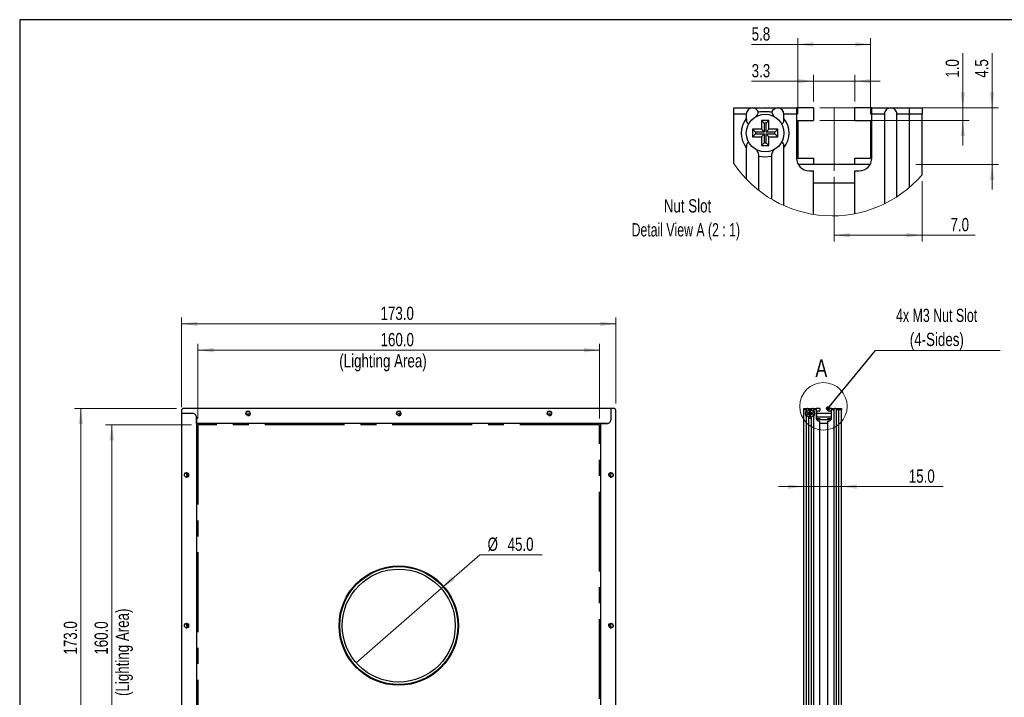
# Model space of a CAD drawing. Header units: millimetres. Extents: x 6 to 294, y 6 to 202.
# Tile 2 of 7: x 6 to 163, y 91 to 199. Entities that reach past the tile are written whole.
import ezdxf

# ---------------------------------------------------------------- set-up
doc = ezdxf.new("R2010")
doc.units = ezdxf.units.MM
doc.linetypes.add('CENTERX2', pattern=[20.32, 12.7, -2.54, 2.54, -2.54])
doc.styles.add('SLDTEXTSTYLE0', font='TXT', dxfattribs={"width": 0.75})
doc.styles.add('SLDTEXTSTYLE6', font='TXT', dxfattribs={"width": 0.696429})
doc.styles.add('SLDTEXTSTYLE7', font='TXT', dxfattribs={"width": 0.690476})
doc.dimstyles.new('SLDDIMSTYLE0', dxfattribs={"dimtxt": 2.116667, "dimasz": 2.5, "dimexe": 0, "dimexo": 0.0625, "dimgap": 0.529167, "dimtad": 1, "dimdec": 1, "dimlfac": 2.5, "dimrnd": 1e-09, "dimzin": 4, "dimdsep": 46, "dimtxsty": 'SLDTEXTSTYLE0', "dimsah": 1, "dimcen": 0.09, "dimadec": 0, "dimazin": 1, "dimtfac": 1, "dimtdec": 1, "dimtofl": 0, "dimtmove": 0, "dimatfit": 3, "dimfxl": 1, "dimfrac": 2, "dimtolj": 1, "dimtzin": 12, "dimarcsym": 0})
doc.dimstyles.new('SLDDIMSTYLE1', dxfattribs={"dimtxt": 2.116667, "dimasz": 2.5, "dimexe": 0, "dimexo": 0.0625, "dimgap": 0.529167, "dimtad": 0, "dimtih": 1, "dimtoh": 1, "dimdec": 1, "dimlfac": 2.5, "dimrnd": 1e-09, "dimzin": 4, "dimdsep": 46, "dimtxsty": 'SLDTEXTSTYLE0', "dimblk1": 'NONE', "dimsah": 1, "dimcen": 0, "dimadec": 0, "dimazin": 1, "dimtfac": 1, "dimtdec": 1, "dimtmove": 0, "dimatfit": 3, "dimldrblk": 'NONE', "dimfxl": 1, "dimfrac": 2, "dimtolj": 1, "dimtzin": 12, "dimarcsym": 0})
doc.dimstyles.new('SLDDIMSTYLE2', dxfattribs={"dimtxt": 2.116667, "dimasz": 2.5, "dimexe": 0, "dimexo": 0.0625, "dimgap": 0.529167, "dimtad": 1, "dimdec": 1, "dimlfac": 2.5, "dimrnd": 1e-09, "dimzin": 4, "dimdsep": 46, "dimtxsty": 'SLDTEXTSTYLE0', "dimsah": 1, "dimcen": 0.09, "dimadec": 0, "dimazin": 1, "dimtfac": 1, "dimtdec": 1, "dimtmove": 0, "dimatfit": 0, "dimfxl": 1, "dimfrac": 2, "dimtolj": 1, "dimtzin": 12, "dimarcsym": 0})
doc.dimstyles.new('SLDDIMSTYLE3', dxfattribs={"dimtxt": 0.18, "dimasz": 0.7, "dimexe": 0, "dimexo": 0.0625, "dimgap": 0, "dimtad": 0, "dimtih": 1, "dimtoh": 1, "dimdec": 0, "dimrnd": 1e-09, "dimzin": 0, "dimdsep": 46, "dimtxsty": 'Standard', "dimblk1": 'DOT', "dimblk2": 'DOT', "dimsah": 1, "dimcen": 0.09, "dimadec": 0, "dimazin": 0, "dimtfac": 0.7, "dimtdec": 0, "dimtofl": 0, "dimtmove": 0, "dimatfit": 3, "dimldrblk": 'DOT', "dimfxl": 1, "dimfrac": 2, "dimtolj": 1, "dimtzin": 0, "dimarcsym": 0})
doc.dimstyles.new('SLDDIMSTYLE5', dxfattribs={"dimtxt": 2.116667, "dimasz": 2.5, "dimexe": 0, "dimexo": 0.0625, "dimgap": 0.529167, "dimtad": 1, "dimdec": 1, "dimlfac": 0.5, "dimrnd": 1e-09, "dimzin": 12, "dimdsep": 46, "dimtxsty": 'SLDTEXTSTYLE0', "dimsah": 1, "dimcen": 0.09, "dimadec": 0, "dimazin": 3, "dimtfac": 1, "dimtdec": 1, "dimtofl": 0, "dimtmove": 0, "dimatfit": 3, "dimfxl": 1, "dimfrac": 2, "dimtolj": 1, "dimtzin": 12, "dimarcsym": 0})
doc.dimstyles.new('SLDDIMSTYLE6', dxfattribs={"dimtxt": 2.116667, "dimasz": 2.5, "dimexe": 0, "dimexo": 0.0625, "dimgap": 0.529167, "dimtad": 1, "dimdec": 1, "dimlfac": 0.5, "dimrnd": 1e-09, "dimzin": 12, "dimdsep": 46, "dimtxsty": 'SLDTEXTSTYLE0', "dimsah": 1, "dimcen": 0.09, "dimadec": 0, "dimazin": 3, "dimtfac": 1, "dimtdec": 1, "dimtmove": 0, "dimatfit": 0, "dimfxl": 1, "dimfrac": 2, "dimtolj": 1, "dimtzin": 12, "dimarcsym": 0})
doc.dimstyles.new('SLDDIMSTYLE7', dxfattribs={"dimtxt": 2.116667, "dimasz": 2.5, "dimexe": 0, "dimexo": 0.0625, "dimgap": 0.529167, "dimtad": 1, "dimdec": 1, "dimlfac": 0.5, "dimrnd": 1e-09, "dimzin": 4, "dimdsep": 46, "dimtxsty": 'SLDTEXTSTYLE0', "dimsah": 1, "dimcen": 0.09, "dimadec": 0, "dimazin": 1, "dimtfac": 1, "dimtdec": 1, "dimtofl": 0, "dimtmove": 0, "dimatfit": 3, "dimfxl": 1, "dimfrac": 2, "dimtolj": 1, "dimtzin": 12, "dimarcsym": 0})
doc.dimstyles.new('SLDDIMSTYLE8', dxfattribs={"dimtxt": 2.116667, "dimasz": 2.5, "dimexe": 0, "dimexo": 0.0625, "dimgap": 0.529167, "dimtad": 1, "dimdec": 1, "dimlfac": 0.5, "dimrnd": 1e-09, "dimzin": 4, "dimdsep": 46, "dimtxsty": 'SLDTEXTSTYLE0', "dimsah": 1, "dimcen": 0.09, "dimadec": 0, "dimazin": 1, "dimtfac": 1, "dimtdec": 1, "dimtmove": 0, "dimatfit": 0, "dimfxl": 1, "dimfrac": 2, "dimtolj": 1, "dimtzin": 12, "dimarcsym": 0})

# ---------------------------------------------------------------- blocks, each defined once
blk = doc.blocks.new('_D')
at = {"color": 7, "linetype": 'Continuous', "lineweight": 18}
for p, q in [((34.27, 135.49), (34.27, 147.38)), ((98.27, 146.38), (34.27, 146.38)), ((98.27, 135.49), (98.27, 147.38))]:
    blk.add_line(p, q, dxfattribs=at)
for points in [[(34.27, 146.38), (36.77, 146.03), (36.77, 146.73)], [(98.27, 146.38), (95.77, 146.73), (95.77, 146.03)]]:
    blk.add_solid(points, dxfattribs=at)
at = {"color": 7, "linetype": 'Continuous', "lineweight": 18, "attachment_point": 1, "style": 'SLDTEXTSTYLE0'}
for s, insert, char_height in [('160.0', (63.38, 149.12), 2.117), ('(Lighting Area)', (56.8, 145.75), 2.1167)]:
    blk.add_mtext(s, dxfattribs=dict(at, insert=insert, char_height=char_height))
blk = doc.blocks.new('_D_1')
at = {"color": 7, "linetype": 'Continuous', "lineweight": 18}
for p, q in [((33.27, 134.49), (19.56, 134.49)), ((20.56, 134.49), (20.56, 70.49)), ((33.27, 70.49), (19.56, 70.49))]:
    blk.add_line(p, q, dxfattribs=at)
for points in [[(20.56, 134.49), (20.21, 131.99), (20.91, 131.99)], [(20.56, 70.49), (20.91, 72.99), (20.21, 72.99)]]:
    blk.add_solid(points, dxfattribs=at)
at = {"color": 7, "linetype": 'Continuous', "lineweight": 18, "attachment_point": 1, "rotation": 90, "style": 'SLDTEXTSTYLE0'}
for s, insert, char_height in [('(Lighting Area)', (21.19, 91.28), 2.1167), ('160.0', (17.83, 97.86), 2.117)]:
    blk.add_mtext(s, dxfattribs=dict(at, insert=insert, char_height=char_height))
blk = doc.blocks.new('_D_2')
at = {"color": 7, "linetype": 'Continuous', "lineweight": 18}
for p, q in [((31.67, 137.29), (31.67, 151.58)), ((31.67, 150.58), (100.87, 150.58)), ((100.87, 137.89), (100.87, 151.58))]:
    blk.add_line(p, q, dxfattribs=at)
for points in [[(31.67, 150.58), (34.17, 150.23), (34.17, 150.93)], [(100.87, 150.58), (98.37, 150.93), (98.37, 150.23)]]:
    blk.add_solid(points, dxfattribs=at)
at = {"color": 7, "linetype": 'Continuous', "lineweight": 18, "insert": (63.37, 153.31), "char_height": 2.117, "attachment_point": 1, "style": 'SLDTEXTSTYLE0'}
blk.add_mtext('173.0', dxfattribs=at)
blk = doc.blocks.new('_D_3')
at = {"color": 7, "linetype": 'Continuous', "lineweight": 18}
for p, q in [((30.87, 137.09), (14.64, 137.09)), ((15.64, 137.09), (15.64, 67.89)), ((31.47, 67.89), (14.64, 67.89))]:
    blk.add_line(p, q, dxfattribs=at)
for points in [[(15.64, 137.09), (15.29, 134.59), (15.99, 134.59)], [(15.64, 67.89), (15.99, 70.39), (15.29, 70.39)]]:
    blk.add_solid(points, dxfattribs=at)
at = {"color": 7, "linetype": 'Continuous', "lineweight": 18, "insert": (12.92, 97.88), "char_height": 2.117, "attachment_point": 1, "rotation": 90, "style": 'SLDTEXTSTYLE0'}
blk.add_mtext('173.0', dxfattribs=at)
blk = doc.blocks.new('_D_4')
at = {"color": 7, "linetype": 'Continuous', "lineweight": 18}
for p, q in [((73.04, 108.42), (79.17, 113.79)), ((79.17, 113.79), (89.09, 113.79)), ((59.5, 96.56), (73.04, 108.42))]:
    blk.add_line(p, q, dxfattribs=at)
blk.add_solid([(73.04, 108.42), (75.15, 109.8), (74.69, 110.33)], dxfattribs=at)
at = {"color": 7, "linetype": 'Continuous', "lineweight": 18, "char_height": 2.117, "attachment_point": 1, "style": 'SLDTEXTSTYLE0'}
for s, insert in [('%%c', (80.42, 116.52)), ('45.0', (83.61, 116.52))]:
    blk.add_mtext(s, dxfattribs=dict(at, insert=insert))
blk = doc.blocks.new('_NONE')
blk = doc.blocks.new('_D_5')
at = {"color": 7, "linetype": 'Continuous', "lineweight": 18}
for p, q in [((130.77, 124.64), (126.77, 124.64)), ((136.77, 124.64), (130.77, 124.64)), ((136.77, 124.64), (152.98, 124.64))]:
    blk.add_line(p, q, dxfattribs=at)
for points in [[(130.77, 124.64), (128.27, 124.99), (128.27, 124.29)], [(136.77, 124.64), (139.27, 124.29), (139.27, 124.99)]]:
    blk.add_solid(points, dxfattribs=at)
at = {"color": 7, "linetype": 'Continuous', "lineweight": 18, "insert": (147.51, 127.37), "char_height": 2.117, "attachment_point": 1, "style": 'SLDTEXTSTYLE0'}
blk.add_mtext('15.0', dxfattribs=at)
blk = doc.blocks.new('SW_NOTE_3')
at = {"color": 0, "linetype": 'Continuous', "lineweight": 0}
blk.add_line((19.84, 0), (0, 0), dxfattribs=at)
at = {"color": 0, "linetype": 'Continuous', "lineweight": 0, "attachment_point": 2}
for s, insert, char_height, style in [('4x M3 Nut Slot', (9.72, 6.64), 2.1167, 'SLDTEXTSTYLE6'), ('(4-Sides)', (9.75, 2.81), 2.117, 'SLDTEXTSTYLE0')]:
    blk.add_mtext(s, dxfattribs=dict(at, insert=insert, char_height=char_height, style=style))
blk = doc.blocks.new('_DOT')
at = {"color": 0, "linetype": 'ByBlock', "lineweight": -2}
blk.add_line((-0.5, 0), (-1, 0), dxfattribs=at)
at = {"color": 0, "linetype": 'ByBlock', "const_width": 0.5}
blk.add_lwpolyline([(-0.25, 0, 1), (0.25, 0, 1)], format="xyb", close=True, dxfattribs=at)
blk = doc.blocks.new('_D_11')
at = {"color": 7, "linetype": 'Continuous', "lineweight": 18}
for p, q in [((129.83, 183.98), (129.83, 196.11)), ((141.43, 183.98), (141.43, 196.11)), ((129.83, 195.11), (122.48, 195.11)), ((129.83, 195.11), (141.43, 195.11))]:
    blk.add_line(p, q, dxfattribs=at)
for points in [[(129.83, 195.11), (132.33, 194.76), (132.33, 195.46)], [(141.43, 195.11), (138.93, 195.46), (138.93, 194.76)]]:
    blk.add_solid(points, dxfattribs=at)
at = {"color": 7, "linetype": 'Continuous', "lineweight": 18, "insert": (122.48, 197.83), "char_height": 2.117, "attachment_point": 1, "style": 'SLDTEXTSTYLE0'}
blk.add_mtext('5.8', dxfattribs=at)
blk = doc.blocks.new('_D_12')
at = {"color": 7, "linetype": 'Continuous', "lineweight": 18}
for p, q in [((132.33, 185.98), (132.33, 190.24)), ((138.93, 185.98), (138.93, 190.24)), ((132.33, 189.24), (122.48, 189.24)), ((132.33, 189.24), (138.93, 189.24)), ((138.93, 189.24), (142.93, 189.24))]:
    blk.add_line(p, q, dxfattribs=at)
for points in [[(132.33, 189.24), (129.83, 189.59), (129.83, 188.89)], [(138.93, 189.24), (141.43, 188.89), (141.43, 189.59)]]:
    blk.add_solid(points, dxfattribs=at)
at = {"color": 7, "linetype": 'Continuous', "lineweight": 18, "insert": (122.48, 191.97), "char_height": 2.117, "attachment_point": 1, "style": 'SLDTEXTSTYLE0'}
blk.add_mtext('3.3', dxfattribs=at)
blk = doc.blocks.new('_D_13')
at = {"color": 7, "linetype": 'Continuous', "lineweight": 18}
for p, q in [((135.63, 173.98), (135.63, 163.71)), ((149.63, 173.33), (149.63, 163.71)), ((135.63, 164.71), (149.63, 164.71)), ((149.63, 164.71), (158.06, 164.71))]:
    blk.add_line(p, q, dxfattribs=at)
for points in [[(135.63, 164.71), (138.13, 164.36), (138.13, 165.06)], [(149.63, 164.71), (147.13, 165.06), (147.13, 164.36)]]:
    blk.add_solid(points, dxfattribs=at)
at = {"color": 7, "linetype": 'Continuous', "lineweight": 18, "insert": (154.15, 167.44), "char_height": 2.117, "attachment_point": 1, "style": 'SLDTEXTSTYLE0'}
blk.add_mtext('7.0', dxfattribs=at)
blk = doc.blocks.new('_D_14')
at = {"color": 7, "linetype": 'Continuous', "lineweight": 18}
for p, q in [((160.78, 184.98), (160.78, 193.7)), ((133.33, 184.98), (161.78, 184.98)), ((160.78, 184.98), (160.78, 175.98)), ((148.63, 175.98), (161.78, 175.98)), ((160.78, 175.98), (160.78, 171.98))]:
    blk.add_line(p, q, dxfattribs=at)
for points in [[(160.78, 184.98), (161.13, 187.48), (160.43, 187.48)], [(160.78, 175.98), (160.43, 173.48), (161.13, 173.48)]]:
    blk.add_solid(points, dxfattribs=at)
at = {"color": 7, "linetype": 'Continuous', "lineweight": 18, "insert": (158.05, 189.79), "char_height": 2.117, "attachment_point": 1, "rotation": 90, "style": 'SLDTEXTSTYLE0'}
blk.add_mtext('4.5', dxfattribs=at)
blk = doc.blocks.new('_D_15')
at = {"color": 7, "linetype": 'Continuous', "lineweight": 18}
for p, q in [((156.11, 184.98), (156.11, 193.7)), ((133.33, 184.98), (157.11, 184.98)), ((156.11, 184.98), (156.11, 182.98)), ((133.33, 182.98), (157.11, 182.98)), ((156.11, 182.98), (156.11, 178.98))]:
    blk.add_line(p, q, dxfattribs=at)
for points in [[(156.11, 184.98), (156.46, 187.48), (155.76, 187.48)], [(156.11, 182.98), (155.76, 180.48), (156.46, 180.48)]]:
    blk.add_solid(points, dxfattribs=at)
at = {"color": 7, "linetype": 'Continuous', "lineweight": 18, "insert": (153.38, 189.79), "char_height": 2.117, "attachment_point": 1, "rotation": 90, "style": 'SLDTEXTSTYLE0'}
blk.add_mtext('1.0', dxfattribs=at)
blk = doc.blocks.new('SW_NOTE_4')
at = {"color": 0, "linetype": 'Continuous', "lineweight": 0, "attachment_point": 2}
for s, insert, char_height, style in [('Nut Slot', (5.13, 2.73), 2.117, 'SLDTEXTSTYLE0'), ('Detail View A (2 : 1)', (4.86, -1.09), 2.1167, 'SLDTEXTSTYLE7')]:
    blk.add_mtext(s, dxfattribs=dict(at, insert=insert, char_height=char_height, style=style))

msp = doc.modelspace()

# ---------------------------------------------------------------- linework, layer by layer
at = {"color": 7, "linetype": 'Continuous', "lineweight": 25}
for p, q in [((5.901, 199.039), (5.901, 6.453)), ((291.144, 199.039), (5.901, 199.039)), ((119.628, 184.978), (122.628, 184.978)), ((119.628, 183.978), (119.628, 184.978)), ((119.628, 176.122), (119.628, 183.978)), ((121.628, 183.978), (119.628, 183.978)), ((121.628, 183.978), (121.628, 183.311)), ((122.628, 184.978), (126.628, 184.978)), ((126.628, 184.978), (129.628, 184.978)), ((127.628, 183.311), (127.628, 183.978)), ((129.628, 183.978), (127.628, 183.978)), ((132.328, 184.978), (129.628, 184.978)), ((129.628, 184.978), (129.628, 183.978)), ((129.628, 183.978), (129.628, 176.978)), ((132.328, 184.978), (132.328, 182.978)), ((138.928, 182.978), (138.928, 184.978)), ((141.628, 184.978), (138.928, 184.978)), ((141.628, 184.978), (144.628, 184.978)), ((141.628, 183.978), (141.628, 184.978)), ((143.628, 183.978), (141.628, 183.978)), ((141.628, 176.978), (141.628, 183.978)), ((143.628, 183.978), (143.628, 169.703)), ((144.628, 184.978), (147.628, 184.978)), ((145.628, 170.837), (145.628, 183.978)), ((147.628, 183.978), (145.628, 183.978)), ((147.628, 184.978), (149.628, 184.978)), ((147.628, 183.978), (147.628, 184.978)), ((149.628, 183.978), (147.628, 183.978)), ((147.628, 172.335), (147.628, 183.978)), ((149.628, 184.978), (149.628, 183.978)), ((149.628, 174.327), (149.628, 183.978)), ((125.228, 182.978), (124.028, 182.978)), ((124.028, 182.978), (124.028, 181.578)), ((124.474, 182.533), (124.028, 182.978)), ((124.783, 182.533), (124.474, 182.533)), ((124.474, 182.533), (124.474, 181.133)), ((124.783, 182.533), (125.228, 182.978)), ((124.783, 181.133), (124.783, 182.533)), ((125.228, 181.578), (125.228, 182.978)), ((129.828, 182.978), (132.328, 182.978)), ((129.828, 182.978), (129.828, 176.978)), ((138.928, 182.978), (141.428, 182.978)), ((141.428, 182.978), (141.428, 176.978)), ((124.028, 181.578), (122.628, 181.578)), ((122.628, 181.578), (122.628, 180.378)), ((123.074, 181.133), (122.628, 181.578)), ((123.074, 180.824), (122.628, 180.378)), ((122.628, 180.378), (124.028, 180.378)), ((124.474, 181.133), (123.074, 181.133)), ((123.074, 181.133), (123.074, 180.824)), ((123.074, 180.824), (124.474, 180.824)), ((124.474, 181.133), (124.028, 181.578)), ((124.474, 180.824), (124.028, 180.378)), ((124.028, 180.378), (124.028, 178.978)), ((124.474, 180.824), (124.474, 179.424)), ((124.783, 181.133), (125.228, 181.578)), ((126.183, 181.133), (124.783, 181.133)), ((124.783, 180.824), (125.228, 180.378)), ((124.783, 180.824), (126.183, 180.824)), ((124.783, 179.424), (124.783, 180.824)), ((126.628, 181.578), (125.228, 181.578)), ((125.228, 178.978), (125.228, 180.378)), ((125.228, 180.378), (126.628, 180.378)), ((126.183, 181.133), (126.628, 181.578)), ((126.183, 180.824), (126.183, 181.133)), ((126.183, 180.824), (126.628, 180.378)), ((126.628, 180.378), (126.628, 181.578)), ((124.474, 179.424), (124.028, 178.978)), ((124.028, 178.978), (125.228, 178.978)), ((124.474, 179.424), (124.783, 179.424)), ((124.783, 179.424), (125.228, 178.978)), ((121.628, 178.646), (121.628, 173.637)), ((123.628, 171.82), (123.628, 177.312)), ((125.628, 177.312), (125.628, 170.447)), ((127.628, 169.411), (127.628, 178.646)), ((129.828, 176.978), (132.328, 176.978)), ((132.328, 176.978), (132.328, 175.978)), ((138.928, 175.978), (132.328, 175.978)), ((138.928, 175.978), (138.928, 176.978)), ((138.928, 176.978), (141.428, 176.978)), ((131.628, 174.978), (132.328, 174.978)), ((132.328, 168.016), (132.328, 174.978)), ((138.928, 168.127), (138.928, 174.978)), ((138.928, 174.978), (139.628, 174.978)), ((138.928, 172.978), (132.328, 172.978)), ((31.87, 137.091), (31.67, 136.891)), ((31.67, 136.891), (31.67, 136.291)), ((100.07, 137.091), (31.87, 137.091)), ((100.07, 137.091), (100.07, 135.291)), ((100.67, 137.091), (100.07, 137.091)), ((100.87, 136.891), (100.67, 137.091)), ((100.87, 68.691), (100.87, 136.891)), ((130.774, 137.091), (131.374, 137.091)), ((130.774, 136.891), (130.774, 137.091)), ((130.774, 68.691), (130.774, 136.891)), ((131.174, 136.891), (130.774, 136.891)), ((131.174, 136.891), (131.174, 136.757)), ((131.374, 137.091), (132.174, 137.091)), ((131.894, 136.691), (131.654, 136.691)), ((131.654, 136.691), (131.654, 136.411)), ((131.743, 136.602), (131.654, 136.691)), ((131.743, 136.602), (131.743, 136.322)), ((131.805, 136.602), (131.743, 136.602)), ((131.805, 136.602), (131.894, 136.691)), ((131.805, 136.322), (131.805, 136.602)), ((131.894, 136.411), (131.894, 136.691)), ((132.174, 137.091), (132.774, 137.091)), ((132.374, 136.757), (132.374, 136.891)), ((132.774, 136.891), (132.374, 136.891)), ((133.314, 137.091), (132.774, 137.091)), ((132.774, 137.091), (132.774, 136.891)), ((132.774, 136.891), (132.774, 135.491)), ((132.814, 136.691), (133.314, 136.691)), ((132.814, 136.691), (132.814, 135.491)), ((133.314, 137.091), (133.314, 136.691)), ((134.634, 136.691), (134.634, 137.091)), ((135.174, 137.091), (134.634, 137.091)), ((134.634, 136.691), (135.134, 136.691)), ((135.134, 136.691), (135.134, 135.491)), ((135.174, 137.091), (135.774, 137.091)), ((135.174, 136.891), (135.174, 137.091)), ((135.574, 136.891), (135.174, 136.891)), ((135.174, 135.491), (135.174, 136.891)), ((135.574, 136.891), (135.574, 68.691)), ((135.774, 137.091), (136.374, 137.091)), ((135.974, 68.691), (135.974, 136.891)), ((136.374, 136.891), (135.974, 136.891)), ((136.374, 137.091), (136.774, 137.091)), ((136.374, 136.891), (136.374, 137.091)), ((136.774, 136.891), (136.374, 136.891)), ((136.374, 68.091), (136.374, 136.891)), ((136.374, 69.011), (136.374, 136.891)), ((136.774, 137.091), (136.774, 136.891)), ((136.774, 68.091), (136.774, 136.891)), ((33.47, 136.291), (31.67, 136.291)), ((31.67, 136.291), (31.67, 68.091)), ((34.07, 134.691), (34.07, 135.691)), ((34.07, 135.691), (34.07, 70.291)), ((131.174, 135.824), (131.174, 68.691)), ((131.654, 136.411), (131.374, 136.411)), ((131.374, 136.411), (131.374, 136.171)), ((131.463, 136.322), (131.374, 136.411)), ((131.463, 136.26), (131.374, 136.171)), ((131.374, 136.171), (131.654, 136.171)), ((131.463, 136.322), (131.463, 136.26)), ((131.743, 136.322), (131.463, 136.322)), ((131.463, 136.26), (131.743, 136.26)), ((131.574, 68.691), (131.574, 135.558)), ((131.743, 136.322), (131.654, 136.411)), ((131.743, 136.26), (131.654, 136.171)), ((131.654, 136.171), (131.654, 135.891)), ((131.743, 135.98), (131.654, 135.891)), ((131.654, 135.891), (131.894, 135.891)), ((131.743, 136.26), (131.743, 135.98)), ((131.743, 135.98), (131.805, 135.98)), ((131.805, 136.322), (131.894, 136.411)), ((132.085, 136.322), (131.805, 136.322)), ((131.805, 135.98), (131.805, 136.26)), ((131.805, 136.26), (131.894, 136.171)), ((131.805, 136.26), (132.085, 136.26)), ((131.805, 135.98), (131.894, 135.891)), ((132.174, 136.411), (131.894, 136.411)), ((131.894, 135.891), (131.894, 136.171)), ((131.894, 136.171), (132.174, 136.171)), ((131.974, 135.558), (131.974, 68.691)), ((132.085, 136.322), (132.174, 136.411)), ((132.085, 136.26), (132.085, 136.322)), ((132.085, 136.26), (132.174, 136.171)), ((132.174, 136.171), (132.174, 136.411)), ((132.374, 68.691), (132.374, 135.824)), ((133.314, 136.291), (132.814, 136.291)), ((132.814, 135.491), (133.314, 135.491)), ((133.174, 135.091), (133.314, 135.091)), ((134.634, 136.291), (133.314, 136.291)), ((133.314, 135.491), (133.314, 135.291)), ((134.634, 135.291), (133.314, 135.291)), ((133.314, 68.691), (133.314, 135.091)), ((135.134, 136.291), (134.634, 136.291)), ((134.634, 135.291), (134.634, 135.491)), ((134.634, 135.491), (135.134, 135.491)), ((134.634, 135.091), (134.774, 135.091)), ((134.634, 68.691), (134.634, 135.091)), ((99.47, 134.691), (34.07, 134.691)), ((98.47, 69.291), (98.47, 134.691)), ((98.47, 134.691), (99.47, 134.691)), ((134.634, 134.691), (133.314, 134.691))]:
    msp.add_line(p, q, dxfattribs=at)
at = {"color": 7, "linetype": 'CENTERX2', "lineweight": 18}
msp.add_line((135.628, 184.978), (135.628, 174.978), dxfattribs=at)
at = {"color": 8, "linetype": 'Continuous', "lineweight": 25}
for p, q in [((132.328, 175.978), (129.896, 175.978)), ((141.36, 175.978), (138.928, 175.978)), ((135.134, 135.691), (132.814, 135.691)), ((133.314, 135.291), (132.827, 135.291)), ((135.12, 135.291), (134.634, 135.291))]:
    msp.add_line(p, q, dxfattribs=at)
at = {"color": 7, "linetype": 'Continuous', "lineweight": 0}
for p, q in [((66.563, 136.163), (66.553, 136.174)), ((32.598, 126.784), (32.587, 126.774)), ((99.942, 126.198), (99.953, 126.208)), ((32.598, 102.784), (32.587, 102.774)), ((99.942, 102.198), (99.953, 102.208))]:
    msp.add_line(p, q, dxfattribs=at)
at = {"color": 7, "linetype": 'CENTERX2'}
for p, q in [((34.27, 134.491), (34.27, 70.491)), ((98.27, 134.491), (34.27, 134.491)), ((98.27, 70.491), (98.27, 134.491))]:
    msp.add_line(p, q, dxfattribs=at)
at = {"color": 7, "linetype": 'Continuous', "lineweight": 25}
for centre, radius in [((124.628, 180.978), 3), ((42.27, 136.291), 0.32), ((66.27, 136.291), 0.32), ((90.27, 136.291), 0.32), ((131.774, 136.291), 0.6), ((32.47, 126.491), 0.32), ((100.07, 126.491), 0.32), ((66.27, 102.491), 9.5), ((66.27, 102.491), 9.4), ((66.27, 102.491), 9), ((32.47, 102.491), 0.32), ((100.07, 102.491), 0.32)]:
    msp.add_circle(centre, radius, dxfattribs=at)
at = {"color": 7, "linetype": 'Continuous', "lineweight": 18}
msp.add_circle((133.911, 137.434), 3.783, dxfattribs=at)
at = {"color": 7, "linetype": 'Continuous', "lineweight": 25}
for centre, radius, start, end in [((122.628, 183.978), 1, 89.9997, 180.00041), ((122.628, 183.978), 1, 18.57778, 90.0003), ((126.628, 183.978), 1, 89.99952, 161.42235), ((126.628, 183.978), 1, 359.99995, 89.99995), ((144.628, 183.978), 1, 89.99966, 180.00045), ((144.628, 183.978), 1, 359.99959, 90.0003), ((124.628, 180.978), 3.8, 142.13635, 217.86365), ((124.628, 180.978), 3.8, 322.13639, 37.86361), ((124.628, 180.979), 3.8, 254.74335, 285.25665), ((131.628, 176.978), 2, 180.00028, 269.9996), ((139.628, 176.978), 2, 270.00039, 359.99972), ((131.774, 136.291), 0.76, 142.13632, 217.86368), ((131.374, 136.891), 0.2, 89.99924, 180.00002), ((131.374, 136.891), 0.2, 18.57779, 90.00153), ((132.174, 136.891), 0.2, 89.9992, 161.42149), ((132.174, 136.891), 0.2, 0.00019, 90.00056), ((131.774, 136.291), 0.76, 322.13624, 37.86376), ((135.774, 136.891), 0.2, 89.99919, 180.00006), ((135.774, 136.891), 0.2, 359.99985, 90.00084), ((33.47, 135.691), 0.6, 359.9997, 90.0003), ((42.27, 135.891), 0.32, 89.99913, 141.3183), ((42.27, 135.891), 0.32, 38.683, 89.99957), ((66.27, 135.891), 0.32, 89.99928, 141.31818), ((66.27, 135.891), 0.32, 38.68273, 89.99982), ((90.27, 135.891), 0.32, 89.99959, 141.31784), ((90.27, 135.891), 0.32, 38.683, 89.99957), ((99.47, 135.291), 0.6, 269.9997, 0.0003), ((131.774, 136.291), 0.76, 254.74168, 285.25832), ((133.174, 135.491), 0.4, 179.99948, 270.00041), ((134.774, 135.491), 0.4, 269.99966, 0.00047), ((32.87, 126.491), 0.32, 128.683, 179.99957), ((32.87, 126.491), 0.32, 179.99959, 231.31784), ((99.67, 126.491), 0.32, 359.99959, 51.31784), ((99.67, 126.491), 0.32, 308.683, 359.99957), ((32.87, 102.491), 0.32, 128.683, 179.99957), ((32.87, 102.491), 0.32, 179.99913, 231.3183), ((99.67, 102.491), 0.32, 359.99913, 51.3183), ((99.67, 102.491), 0.32, 308.683, 359.99957)]:
    msp.add_arc(centre, radius, start, end, dxfattribs=at)
at = {"color": 7, "linetype": 'Continuous', "lineweight": 18}
msp.add_arc((135.315, 186.696), 18.918, 213.98247, 319.16751, dxfattribs=at)
at = {"color": 7, "linetype": 'Continuous', "lineweight": 0}
for centre, start, end in [((42.27, 136.291), 254.99785, 194.99974), ((66.27, 136.291), 254.99111, 194.99811), ((90.27, 136.291), 254.99906, 195.00003), ((66.27, 135.891), 44.99785, 137.15901), ((32.47, 126.491), 255.00011, 195.0002), ((32.87, 126.491), 135.0115, 194.99634), ((100.07, 126.491), 254.99232, 194.99832), ((99.67, 126.491), 314.99602, 47.15873), ((32.47, 102.491), 255.00004, 194.99996), ((32.87, 102.491), 135.0115, 194.99634), ((100.07, 102.491), 254.99225, 194.99809), ((99.67, 102.491), 314.99613, 47.15862)]:
    msp.add_arc(centre, 0.4, start, end, dxfattribs=at)
at = {"color": 7, "linetype": 'Continuous', "lineweight": 25}
for points, knots in [([(123.123, 183.511), (123.192, 183.593), (123.388, 183.827), (123.502, 184.111), (123.576, 184.297)], [0, 0, 0, 0, 0.3485442, 1, 1, 1, 1]), ([(125.68, 184.297), (125.393, 184.332), (124.693, 184.419), (123.99, 184.342), (123.576, 184.297)], [0, 0, 0, 0, 0.4108152, 1, 1, 1, 1]), ([(125.68, 184.297), (125.687, 184.277), (125.751, 184.068), (125.896, 183.792), (126.08, 183.575), (126.136, 183.51)], [0, 0, 0, 0, 0.0687423, 0.7161944, 1, 1, 1, 1]), ([(121.628, 183.311), (121.636, 183.152), (121.648, 182.895), (121.745, 182.61), (121.866, 182.487), (121.969, 182.46), (122.059, 182.478), (122.105, 182.506), (122.122, 182.517)], [0, 0, 0, 0, 0.4172569, 0.6783712, 0.7681631, 0.8589468, 0.9461131, 1, 1, 1, 1]), ([(127.2, 182.486), (127.224, 182.478), (127.279, 182.461), (127.376, 182.48), (127.482, 182.572), (127.607, 182.85), (127.619, 183.115), (127.628, 183.311)], [0, 0, 0, 0, 0.0722912, 0.1603578, 0.2628438, 0.4538844, 1, 1, 1, 1]), ([(122.101, 179.453), (122.095, 179.457), (122.06, 179.479), (121.985, 179.494), (121.881, 179.478), (121.775, 179.385), (121.649, 179.107), (121.637, 178.842), (121.628, 178.646)], [0, 0, 0, 0, 0.0184456, 0.1120734, 0.1963643, 0.2944547, 0.4773034, 1, 1, 1, 1]), ([(127.628, 178.646), (127.621, 178.804), (127.609, 179.062), (127.512, 179.347), (127.39, 179.47), (127.287, 179.496), (127.199, 179.479), (127.155, 179.452), (127.138, 179.442)], [0, 0, 0, 0, 0.4189621, 0.6811435, 0.771303, 0.8624569, 0.9499801, 1, 1, 1, 1]), ([(123.628, 177.312), (123.612, 177.45), (123.572, 177.785), (123.356, 178.169), (123.17, 178.39), (123.11, 178.461)], [0, 0, 0, 0, 0.322403, 0.7841399, 1, 1, 1, 1]), ([(126.087, 178.387), (126.036, 178.324), (125.857, 178.103), (125.67, 177.739), (125.639, 177.424), (125.628, 177.312)], [0, 0, 0, 0, 0.2044294, 0.7183046, 1, 1, 1, 1]), ([(131.174, 136.757), (131.175, 136.726), (131.178, 136.674), (131.197, 136.617), (131.221, 136.593), (131.242, 136.587), (131.26, 136.591), (131.269, 136.596), (131.273, 136.598)], [0, 0, 0, 0, 0.41724715, 0.67836313, 0.76815628, 0.85894408, 0.94611267, 1, 1, 1, 1]), ([(131.473, 136.797), (131.487, 136.814), (131.526, 136.86), (131.549, 136.917), (131.563, 136.955)], [0, 0, 0, 0, 0.3485385, 1, 1, 1, 1]), ([(131.984, 136.955), (131.927, 136.962), (131.787, 136.979), (131.646, 136.964), (131.563, 136.955)], [0, 0, 0, 0, 0.41081543, 1, 1, 1, 1]), ([(131.984, 136.955), (131.986, 136.951), (131.998, 136.909), (132.027, 136.854), (132.064, 136.81), (132.075, 136.797)], [0, 0, 0, 0, 0.06874215, 0.71620711, 1, 1, 1, 1]), ([(132.288, 136.592), (132.293, 136.591), (132.304, 136.587), (132.323, 136.591), (132.345, 136.609), (132.37, 136.665), (132.372, 136.718), (132.374, 136.757)], [0, 0, 0, 0, 0.0722875, 0.1603574, 0.2628445, 0.4538885, 1, 1, 1, 1]), ([(131.268, 135.986), (131.267, 135.986), (131.26, 135.991), (131.245, 135.994), (131.224, 135.991), (131.203, 135.972), (131.178, 135.917), (131.176, 135.864), (131.174, 135.824)], [0, 0, 0, 0, 0.0184465, 0.1120754, 0.1963666, 0.2944595, 0.4773101, 1, 1, 1, 1]), ([(131.574, 135.558), (131.571, 135.585), (131.563, 135.652), (131.519, 135.729), (131.482, 135.773), (131.47, 135.787)], [0, 0, 0, 0, 0.3223917, 0.7841401, 1, 1, 1, 1]), ([(132.066, 135.772), (132.056, 135.76), (132.02, 135.716), (131.982, 135.643), (131.976, 135.58), (131.974, 135.558)], [0, 0, 0, 0, 0.2044298, 0.7183047, 1, 1, 1, 1]), ([(132.374, 135.824), (132.372, 135.856), (132.37, 135.907), (132.351, 135.965), (132.326, 135.989), (132.306, 135.994), (132.288, 135.991), (132.279, 135.986), (132.276, 135.984)], [0, 0, 0, 0, 0.4189544, 0.681139, 0.7712996, 0.8624589, 0.9499858, 1, 1, 1, 1])]:
    msp.add_open_spline(points, degree=3, knots=knots, dxfattribs=at)

# ---------------------------------------------------------------- block references
at = {"color": 7, "linetype": 'Continuous', "lineweight": 0}
for name, p in [('SW_NOTE_4', (107.133, 167.707)), ('SW_NOTE_3', (142.219, 146.344))]:
    msp.add_blockref(name, p, dxfattribs=at)

# ---------------------------------------------------------------- texts
at = {"color": 7, "linetype": 'Continuous', "lineweight": 18, "insert": (132.635, 144.93), "char_height": 2.822, "attachment_point": 1, "style": 'SLDTEXTSTYLE0'}
msp.add_mtext('A', dxfattribs=at)

# ---------------------------------------------------------------- dimensions: what is measured, and where the dimension line sits
at = {"color": 7, "linetype": 'Continuous', "lineweight": 18}
for base, p1, p2, dimstyle, picture, middle in [((141.428, 195.106), (129.828, 182.978), (141.428, 182.978), 'SLDDIMSTYLE5', '_D_11', (124.431, 195.106)), ((138.928, 189.24), (132.328, 184.978), (138.928, 184.978), 'SLDDIMSTYLE6', '_D_12', (124.431, 189.24)), ((149.628, 164.713), (135.628, 174.978), (149.628, 174.327), 'SLDDIMSTYLE7', '_D_13', (156.108, 164.713)), ((100.87, 150.585), (31.67, 136.291), (100.87, 136.891), 'SLDDIMSTYLE0', '_D_2', (66.887, 150.585)), ((34.27, 143.025), (98.27, 134.491), (34.27, 134.491), 'SLDDIMSTYLE0', '_D', (66.902, 143.025)), ((130.774, 124.644), (136.774, 136.891), (130.774, 136.891), 'SLDDIMSTYLE2', '_D_5', (150.245, 124.644))]:
    dim = msp.add_linear_dim(base=base, p1=p1, p2=p2, dimstyle=dimstyle, dxfattribs=at)
    dim.commit()
    dim.dimension.update_dxf_attribs({"geometry": picture, "text_midpoint": middle, "dimtype": 160})
for base, p1, p2, dimstyle, picture, middle in [((160.778, 175.978), (132.328, 184.978), (147.628, 175.978), 'SLDDIMSTYLE6', '_D_14', (160.778, 191.745)), ((156.108, 182.978), (132.328, 184.978), (132.328, 182.978), 'SLDDIMSTYLE8', '_D_15', (156.108, 191.745)), ((15.645, 67.891), (31.87, 137.091), (32.47, 67.891), 'SLDDIMSTYLE0', '_D_3', (15.645, 101.403)), ((23.917, 70.491), (34.27, 134.491), (34.27, 70.491), 'SLDDIMSTYLE0', '_D_1', (23.917, 101.376))]:
    dim = msp.add_linear_dim(base=base, p1=p1, p2=p2, angle=90, dimstyle=dimstyle, dxfattribs=at)
    dim.commit()
    dim.dimension.update_dxf_attribs({"geometry": picture, "text_midpoint": middle, "dimtype": 160})
dim = msp.add_diameter_dim_2p(p1=(59.5, 96.561), p2=(73.04, 108.421), dimstyle='SLDDIMSTYLE1', dxfattribs=at)
dim.commit()
dim.dimension.update_dxf_attribs({"geometry": '_D_4', "text_midpoint": (84.753, 115.512), "dimtype": 163})

# ---------------------------------------------------------------- leaders
at = {"color": 7, "linetype": 'Continuous', "lineweight": 0}
msp.add_leader([(134.634, 137.091), (142.219, 146.344)], dimstyle='SLDDIMSTYLE3', dxfattribs=at)

doc.saveas('drawing.dxf')
